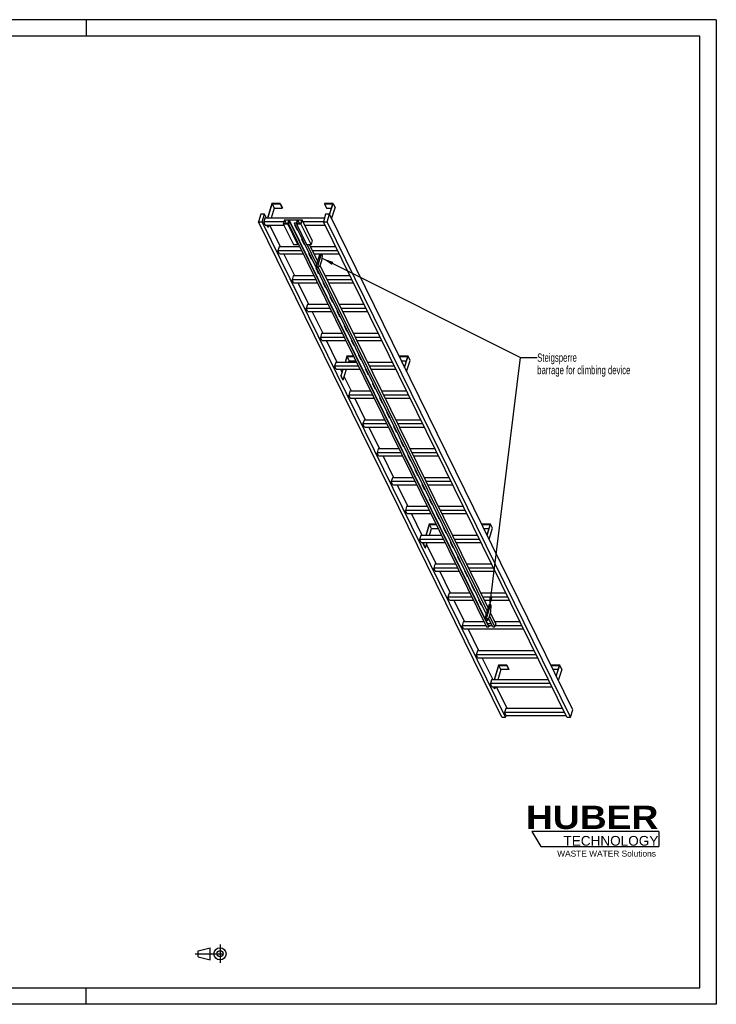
# Model space of a CAD drawing. Header units: millimetres. Extents: x 0 to 8400, y 0 to 5940.
# Tile 2 of 2: x 4200 to 8400, y 0 to 5940. Entities that reach past the tile are written whole.
import ezdxf

# ---------------------------------------------------------------- set-up
doc = ezdxf.new("R2010")
doc.units = ezdxf.units.MM
doc.header["$LTSCALE"] = 462
doc.linetypes.add('CENTER', pattern=[0.6, 0.375, -0.075, 0.075, -0.075])
doc.layers.get('0').update_dxf_attribs({"linetype": 'CONTINUOUS'})
for name, color, linetype in [('053_NOTES', 7, 'CONTINUOUS'), ('HUBER_Logo_BL1', 7, 'CONTINUOUS'), ('HUBER_Logo_BL2', 7, 'CONTINUOUS')]:
    doc.layers.add(name, color=color, linetype=linetype)
doc.styles.get("Standard").update_dxf_attribs({"font": 'txt', "width": 0.7})
doc.styles.add('TEXTSTYLE_2', font='ariblk.ttf')
doc.styles.add('TEXTSTYLE_3', font='arial.ttf')
doc.dimstyles.get("Standard").update_dxf_attribs({"dimtxt": 50, "dimasz": 70, "dimexe": 2, "dimexo": 1, "dimtad": 1, "dimtxsty": 'STANDARD', "dimblk": '_FILLED', "dimblk1": '_FILLED', "dimblk2": '_FILLED', "dimcen": 0.09, "dimazin": 2, "dimtol": 1, "dimtp": 0.01, "dimtm": 0.01, "dimtfac": 1, "dimtofl": 0, "dimtmove": 0, "dimatfit": 3, "dimldrblk": '_FILLED', "dimfxl": 1, "dimtolj": 1, "dimarcsym": 0})

# ---------------------------------------------------------------- blocks, each defined once
blk = doc.blocks.new('HUBER_LOGO_BL1', base_point=(7675, 1007.5))
at = {"layer": 'HUBER_Logo_BL1', "color": 2, "linetype": 'CONTINUOUS', "attachment_point": 3, "line_spacing_factor": 0.78}
for s, insert, char_height, width, style in [('HUBER\\P\\fArial;\\H58.5;TECHNOLOGY ', (8050.7, 1198.2), 140.4, 775.343, 'TEXTSTYLE_2'), ('WASTE WATER Solutions', (8036, 927.2), 36, 594.067, 'TEXTSTYLE_3')]:
    blk.add_mtext(s, dxfattribs=dict(at, insert=insert, char_height=char_height, width=width, style=style))
blk = doc.blocks.new('PROJEKTIONSMETHODE_1_BL3', base_point=(5360, 305))
at = {"color": 2, "linetype": 'CENTER'}
for p, q in [((5407.7, 360), (5407.7, 250)), ((5257.3, 305), (5462.7, 305))]:
    blk.add_line(p, q, dxfattribs=at)
at = {"color": 2, "linetype": 'CONTINUOUS'}
for p, q in [((5275.7, 323.3), (5349, 341.7)), ((5275.7, 286.7), (5275.7, 323.3)), ((5349, 268.3), (5349, 341.7)), ((5275.7, 286.7), (5349, 268.3))]:
    blk.add_line(p, q, dxfattribs=at)
for radius in [36.7, 18.3]:
    blk.add_circle((5407.7, 305), radius, dxfattribs=at)
blk = doc.blocks.new('_FILLED')
at = {"color": 0, "linetype": 'BYBLOCK'}
blk.add_solid([(0, 0), (-1, 0.143), (-1, -0.143)], dxfattribs=at)
blk = doc.blocks.new('HUBER_LOGO_BL2', base_point=(7670.4, 997))
at = {"layer": 'HUBER_Logo_BL2', "color": 5, "linetype": 'CONTINUOUS'}
for p, q in [((8052.9, 1042), (7287.9, 1042)), ((7287.9, 1042), (7341.9, 952)), ((8052.9, 1042), (8052.9, 952)), ((7341.9, 952), (8052.9, 952))]:
    blk.add_line(p, q, dxfattribs=at)

msp = doc.modelspace()

# ---------------------------------------------------------------- linework, layer by layer
at = {"color": 3, "linetype": 'CONTINUOUS'}
for p, q in [((8400, 5940), (0, 5940)), ((4600, 5940), (4600, 5840)), ((8400, 5940), (8400, 0)), ((4600, 0), (4600, 100)), ((8400, 0), (0, 0))]:
    msp.add_line(p, q, dxfattribs=at)
at = {"color": 5, "linetype": 'CONTINUOUS'}
for p, q in [((8300, 5840), (100, 5840)), ((8300, 100), (8300, 5840)), ((100, 100), (8300, 100))]:
    msp.add_line(p, q, dxfattribs=at)
at = {"color": 7, "linetype": 'CONTINUOUS'}
for p, q in [((5720.75, 4830.237), (5693.834, 4743.136)), ((5695.676, 4743.136), (5722.108, 4828.67)), ((5771.409, 4830.237), (5720.75, 4830.237)), ((5722.108, 4828.67), (5734.31, 4803.806)), ((5722.108, 4828.67), (5770.925, 4828.67)), ((5770.925, 4828.67), (5771.409, 4830.237)), ((5770.925, 4828.67), (5783.126, 4803.806)), ((5771.409, 4830.237), (5783.61, 4805.373)), ((6038.516, 4830.237), (6038.032, 4828.67)), ((6038.032, 4828.67), (6050.234, 4803.806)), ((6038.032, 4828.67), (6086.848, 4828.67)), ((6089.175, 4830.237), (6038.516, 4830.237)), ((6086.848, 4828.67), (6067.527, 4766.147)), ((6068.661, 4763.855), (6089.175, 4830.237)), ((6089.175, 4830.237), (6101.376, 4805.373)), ((5653.061, 4766.143), (5639.263, 4721.494)), ((5676.087, 4766.143), (5653.061, 4766.143)), ((5662.289, 4721.494), (5676.087, 4766.143)), ((5687.377, 4743.136), (5676.087, 4766.143)), ((5734.31, 4803.806), (5715.562, 4743.136)), ((5734.31, 4803.806), (5783.126, 4803.806)), ((5783.126, 4803.806), (5783.61, 4805.373)), ((6044.512, 4766.143), (6030.714, 4721.494)), ((6067.538, 4766.143), (6044.512, 4766.143)), ((6050.234, 4803.806), (6079.165, 4803.806)), ((6053.74, 4721.494), (6067.538, 4766.143)), ((7534.789, 1776.199), (6067.538, 4766.143)), ((6080.863, 4738.991), (6101.376, 4805.373)), ((7106.514, 1731.55), (5639.263, 4721.494)), ((5639.263, 4721.494), (5662.289, 4721.494)), ((7129.541, 1731.55), (5662.289, 4721.494)), ((5678.92, 4743.136), (5671.658, 4719.636)), ((5680.809, 4700.988), (5671.658, 4719.636)), ((5792.506, 4719.636), (5671.658, 4719.636)), ((6037.402, 4743.136), (5678.92, 4743.136)), ((5680.809, 4700.988), (5792.743, 4700.988)), ((5696.642, 4687.874), (5690.206, 4700.988)), ((5692.049, 4700.988), (5698.484, 4687.874)), ((5702.537, 4700.988), (5698.484, 4687.874)), ((5772.789, 4569.085), (5708.061, 4700.988)), ((5796.324, 4731.99), (5789.062, 4708.49)), ((5789.062, 4708.49), (5850.07, 4584.168)), ((5816.694, 4708.49), (5789.062, 4708.49)), ((5797.003, 4731.207), (5790.225, 4709.274)), ((5790.225, 4709.274), (5816.015, 4709.274)), ((5796.324, 4731.99), (5903.167, 4731.99)), ((5797.003, 4731.207), (5807.766, 4709.274)), ((5822.792, 4731.207), (5797.003, 4731.207)), ((5816.015, 4709.274), (5822.792, 4731.207)), ((5818.17, 4713.269), (5816.694, 4708.49)), ((5877.702, 4584.168), (5816.694, 4708.49)), ((5818.17, 4713.269), (7013.934, 2276.558)), ((5831.986, 4713.269), (5818.17, 4713.269)), ((5824.659, 4731.285), (5819.333, 4714.052)), ((5819.333, 4714.052), (5832.228, 4714.052)), ((5824.659, 4731.285), (7020.423, 2294.574)), ((5874.396, 4731.285), (5824.659, 4731.285)), ((5832.228, 4714.052), (5831.986, 4713.269)), ((7027.75, 2276.558), (5831.986, 4713.269)), ((5832.228, 4714.052), (7027.992, 2277.341)), ((5855.934, 4713.269), (5856.176, 4714.052)), ((7012.894, 2355.632), (5855.934, 4713.269)), ((5869.75, 4713.269), (5855.934, 4713.269)), ((5856.176, 4714.052), (5869.071, 4714.052)), ((5856.807, 4703.313), (5872.059, 4672.232)), ((5860.819, 4703.313), (5856.807, 4703.313)), ((5857.371, 4703.313), (5872.277, 4672.937)), ((5858.511, 4700.988), (5861.96, 4700.988)), ((5869.75, 4713.269), (5868.273, 4708.49)), ((5868.273, 4708.49), (5929.281, 4584.168)), ((5895.905, 4708.49), (5868.273, 4708.49)), ((5869.071, 4714.052), (5874.396, 4731.285)), ((5876.214, 4731.207), (5869.436, 4709.274)), ((5869.436, 4709.274), (5895.226, 4709.274)), ((5876.214, 4731.207), (5886.977, 4709.274)), ((5902.004, 4731.207), (5876.214, 4731.207)), ((5895.226, 4709.274), (5902.004, 4731.207)), ((5903.167, 4731.99), (5895.905, 4708.49)), ((5956.913, 4584.168), (5895.905, 4708.49)), ((5964.175, 4607.668), (5903.167, 4731.99)), ((6031.625, 4719.636), (5909.229, 4719.636)), ((5918.38, 4700.988), (6040.776, 4700.988)), ((7497.965, 1731.55), (6030.714, 4721.494)), ((6030.714, 4721.494), (6053.74, 4721.494)), ((7520.992, 1731.55), (6053.74, 4721.494)), ((5696.642, 4687.874), (5698.484, 4687.874)), ((5872.059, 4672.232), (5872.277, 4672.937)), ((5872.059, 4672.232), (5876.071, 4672.232)), ((5872.277, 4672.937), (5875.725, 4672.937)), ((5850.07, 4584.168), (5877.702, 4584.168)), ((5879.179, 4588.947), (5877.702, 4584.168)), ((5899.513, 4616.287), (5914.765, 4585.207)), ((5903.525, 4616.287), (5899.513, 4616.287)), ((5900.077, 4616.287), (5914.983, 4585.912)), ((5914.765, 4585.207), (5914.983, 4585.912)), ((5914.765, 4585.207), (5918.777, 4585.207)), ((5914.983, 4585.912), (5918.431, 4585.912)), ((5929.281, 4584.168), (5956.913, 4584.168)), ((5990.394, 4467.422), (5933.103, 4584.168)), ((5996.179, 4486.144), (5948.075, 4584.168)), ((5964.175, 4607.668), (5956.913, 4584.168)), ((5764.332, 4569.085), (5757.07, 4545.586)), ((5766.221, 4526.937), (5757.07, 4545.586)), ((5900.457, 4545.586), (5757.07, 4545.586)), ((5888.925, 4569.085), (5764.332, 4569.085)), ((5766.221, 4526.937), (5909.608, 4526.937)), ((5858.201, 4395.035), (5793.472, 4526.937)), ((5942.219, 4529.262), (5957.471, 4498.182)), ((5946.231, 4529.262), (5942.219, 4529.262)), ((5942.782, 4529.262), (5957.689, 4498.887)), ((5943.923, 4526.937), (5947.372, 4526.937)), ((6105.505, 4569.085), (5955.477, 4569.085)), ((6117.037, 4545.586), (5967.009, 4545.586)), ((5976.16, 4526.937), (6126.188, 4526.937)), ((6008.785, 4526.937), (5985.528, 4451.677)), ((6017.996, 4526.937), (5994.739, 4451.677)), ((6026.571, 4514.47), (6020.453, 4526.937)), ((6020.835, 4487.862), (6026.571, 4514.47)), ((5957.471, 4498.182), (5957.689, 4498.887)), ((5957.471, 4498.182), (5961.483, 4498.182)), ((5957.689, 4498.887), (5961.137, 4498.887)), ((5997.789, 4445.461), (6011.152, 4456.529)), ((7024.018, 2391.629), (6010.839, 4456.27)), ((6011.152, 4456.529), (6020.835, 4487.862)), ((5984.924, 4442.237), (6000.177, 4411.156)), ((5988.937, 4442.237), (5984.924, 4442.237)), ((5985.488, 4442.237), (6000.394, 4411.861)), ((5985.528, 4451.677), (5988.579, 4445.461)), ((5985.528, 4451.677), (5994.739, 4451.677)), ((5988.579, 4445.461), (5997.789, 4445.461)), ((5994.739, 4451.677), (5997.789, 4445.461)), ((6000.177, 4411.156), (6000.394, 4411.861)), ((6000.177, 4411.156), (6004.189, 4411.156)), ((7018.232, 2372.907), (6000.193, 4447.452)), ((6000.394, 4411.861), (6003.843, 4411.861)), ((5849.744, 4395.035), (5842.482, 4371.535)), ((5851.633, 4352.887), (5842.482, 4371.535)), ((5985.869, 4371.535), (5842.482, 4371.535)), ((5974.337, 4395.035), (5849.744, 4395.035)), ((5851.633, 4352.887), (5995.02, 4352.887)), ((5943.613, 4220.984), (5878.884, 4352.887)), ((6027.63, 4355.211), (6042.882, 4324.131)), ((6031.643, 4355.211), (6027.63, 4355.211)), ((6028.194, 4355.211), (6043.1, 4324.836)), ((6029.335, 4352.887), (6032.784, 4352.887)), ((6190.917, 4395.035), (6040.889, 4395.035)), ((6202.449, 4371.535), (6052.421, 4371.535)), ((6061.572, 4352.887), (6211.6, 4352.887)), ((6042.882, 4324.131), (6043.1, 4324.836)), ((6042.882, 4324.131), (6046.895, 4324.131)), ((6043.1, 4324.836), (6046.549, 4324.836)), ((5935.155, 4220.984), (5927.893, 4197.484)), ((6059.749, 4220.984), (5935.155, 4220.984)), ((6070.336, 4268.186), (6085.588, 4237.105)), ((6074.349, 4268.186), (6070.336, 4268.186)), ((6070.9, 4268.186), (6085.806, 4237.81)), ((6085.588, 4237.105), (6085.806, 4237.81)), ((6085.588, 4237.105), (6089.601, 4237.105)), ((6085.806, 4237.81), (6089.255, 4237.81)), ((6276.328, 4220.984), (6126.301, 4220.984)), ((5937.045, 4178.836), (5927.893, 4197.484)), ((6071.281, 4197.484), (5927.893, 4197.484)), ((5937.045, 4178.836), (6080.432, 4178.836)), ((6029.024, 4046.933), (5964.296, 4178.836)), ((6113.042, 4181.16), (6128.294, 4150.08)), ((6117.055, 4181.16), (6113.042, 4181.16)), ((6113.606, 4181.16), (6128.512, 4150.785)), ((6114.747, 4178.836), (6118.195, 4178.836)), ((6287.86, 4197.484), (6137.833, 4197.484)), ((6146.984, 4178.836), (6297.012, 4178.836)), ((6128.294, 4150.08), (6128.512, 4150.785)), ((6128.294, 4150.08), (6132.307, 4150.08)), ((6128.512, 4150.785), (6131.961, 4150.785)), ((6020.567, 4046.933), (6013.305, 4023.433)), ((6145.16, 4046.933), (6020.567, 4046.933)), ((6155.748, 4094.135), (6171, 4063.055)), ((6159.76, 4094.135), (6155.748, 4094.135)), ((6156.312, 4094.135), (6171.218, 4063.76)), ((6171, 4063.055), (6171.218, 4063.76)), ((6171, 4063.055), (6175.012, 4063.055)), ((6171.218, 4063.76), (6174.667, 4063.76)), ((6361.74, 4046.933), (6211.712, 4046.933)), ((6022.456, 4004.785), (6013.305, 4023.433)), ((6156.692, 4023.433), (6013.305, 4023.433)), ((6022.456, 4004.785), (6165.844, 4004.785)), ((6114.436, 3872.882), (6049.708, 4004.785)), ((6198.454, 4007.11), (6213.706, 3976.029)), ((6202.466, 4007.11), (6198.454, 4007.11)), ((6199.018, 4007.11), (6213.924, 3976.734)), ((6200.158, 4004.785), (6203.607, 4004.785)), ((6373.272, 4023.433), (6223.244, 4023.433)), ((6232.396, 4004.785), (6382.423, 4004.785)), ((6213.706, 3976.029), (6213.924, 3976.734)), ((6213.706, 3976.029), (6217.718, 3976.029)), ((6213.924, 3976.734), (6217.372, 3976.734)), ((6105.979, 3872.882), (6098.717, 3849.382)), ((6230.572, 3872.882), (6105.979, 3872.882)), ((6172.767, 3909.124), (6161.567, 3872.882)), ((6163.409, 3872.882), (6174.125, 3907.557)), ((6212.787, 3909.124), (6172.767, 3909.124)), ((6186.327, 3882.693), (6174.125, 3907.557)), ((6174.125, 3907.557), (6213.556, 3907.557)), ((6183.295, 3872.882), (6186.327, 3882.693)), ((6186.327, 3882.693), (6225.758, 3882.693)), ((6241.16, 3920.084), (6256.412, 3889.004)), ((6245.172, 3920.084), (6241.16, 3920.084)), ((6241.723, 3920.084), (6256.63, 3889.709)), ((6256.412, 3889.004), (6256.63, 3889.709)), ((6256.412, 3889.004), (6260.424, 3889.004)), ((6256.63, 3889.709), (6260.078, 3889.709)), ((6447.152, 3872.882), (6297.124, 3872.882)), ((6490.533, 3909.124), (6490.049, 3907.557)), ((6502.25, 3882.693), (6490.049, 3907.557)), ((6490.049, 3907.557), (6538.865, 3907.557)), ((6541.191, 3909.124), (6490.533, 3909.124)), ((6502.25, 3882.693), (6531.181, 3882.693)), ((6538.865, 3907.557), (6519.547, 3845.045)), ((6520.678, 3842.742), (6541.191, 3909.124)), ((6532.879, 3817.878), (6553.393, 3884.26)), ((6553.393, 3884.26), (6541.191, 3909.124)), ((6107.868, 3830.734), (6098.717, 3849.382)), ((6242.104, 3849.382), (6098.717, 3849.382)), ((6107.868, 3830.734), (6251.255, 3830.734)), ((6143.356, 3813.95), (6135.119, 3830.734)), ((6148.543, 3830.734), (6136.457, 3791.625)), ((6138.299, 3791.625), (6150.385, 3830.734)), ((6150.501, 3766.761), (6170.27, 3830.734)), ((6283.865, 3833.059), (6299.118, 3801.978)), ((6287.878, 3833.059), (6283.865, 3833.059)), ((6284.429, 3833.059), (6299.335, 3802.683)), ((6285.57, 3830.734), (6289.019, 3830.734)), ((6299.118, 3801.978), (6299.335, 3802.683)), ((6299.118, 3801.978), (6303.13, 3801.978)), ((6299.335, 3802.683), (6302.784, 3802.683)), ((6458.684, 3849.382), (6308.656, 3849.382)), ((6317.807, 3830.734), (6467.835, 3830.734)), ((6148.659, 3766.761), (6136.457, 3791.625)), ((6136.457, 3791.625), (6138.299, 3791.625)), ((6150.501, 3766.761), (6138.299, 3791.625)), ((6148.659, 3766.761), (6150.501, 3766.761)), ((6199.848, 3698.831), (6156.688, 3786.782)), ((6326.571, 3746.033), (6341.823, 3714.953)), ((6330.584, 3746.033), (6326.571, 3746.033)), ((6327.135, 3746.033), (6342.041, 3715.658)), ((6191.39, 3698.831), (6184.128, 3675.332)), ((6315.984, 3698.831), (6191.39, 3698.831)), ((6341.823, 3714.953), (6342.041, 3715.658)), ((6341.823, 3714.953), (6345.836, 3714.953)), ((6342.041, 3715.658), (6345.49, 3715.658)), ((6532.564, 3698.831), (6382.536, 3698.831)), ((6193.28, 3656.683), (6184.128, 3675.332)), ((6327.516, 3675.332), (6184.128, 3675.332)), ((6193.28, 3656.683), (6336.667, 3656.683)), ((6285.259, 3524.781), (6220.531, 3656.683)), ((6369.277, 3659.008), (6384.529, 3627.928)), ((6373.29, 3659.008), (6369.277, 3659.008)), ((6369.841, 3659.008), (6384.747, 3628.633)), ((6370.982, 3656.683), (6374.43, 3656.683)), ((6384.529, 3627.928), (6384.747, 3628.633)), ((6384.529, 3627.928), (6388.542, 3627.928)), ((6384.747, 3628.633), (6388.196, 3628.633)), ((6544.096, 3675.332), (6394.068, 3675.332)), ((6403.219, 3656.683), (6553.247, 3656.683)), ((6411.983, 3571.983), (6427.235, 3540.902)), ((6415.996, 3571.983), (6411.983, 3571.983)), ((6412.547, 3571.983), (6427.453, 3541.607)), ((6276.802, 3524.781), (6269.54, 3501.281)), ((6401.395, 3524.781), (6276.802, 3524.781)), ((6427.235, 3540.902), (6427.453, 3541.607)), ((6427.235, 3540.902), (6431.248, 3540.902)), ((6427.453, 3541.607), (6430.902, 3541.607)), ((6617.975, 3524.781), (6467.947, 3524.781)), ((6278.691, 3482.633), (6269.54, 3501.281)), ((6412.927, 3501.281), (6269.54, 3501.281)), ((6278.691, 3482.633), (6422.079, 3482.633)), ((6370.671, 3350.73), (6305.943, 3482.633)), ((6454.689, 3484.957), (6469.941, 3453.877)), ((6458.701, 3484.957), (6454.689, 3484.957)), ((6455.253, 3484.957), (6470.159, 3454.582)), ((6456.394, 3482.633), (6459.842, 3482.633)), ((6469.941, 3453.877), (6470.159, 3454.582)), ((6469.941, 3453.877), (6473.953, 3453.877)), ((6470.159, 3454.582), (6473.608, 3454.582)), ((6629.507, 3501.281), (6479.479, 3501.281)), ((6488.631, 3482.633), (6638.659, 3482.633)), ((6497.395, 3397.932), (6512.647, 3366.851)), ((6501.407, 3397.932), (6497.395, 3397.932)), ((6497.959, 3397.932), (6512.865, 3367.556)), ((6362.214, 3350.73), (6354.952, 3327.23)), ((6364.103, 3308.582), (6354.952, 3327.23)), ((6498.339, 3327.23), (6354.952, 3327.23)), ((6486.807, 3350.73), (6362.214, 3350.73)), ((6512.647, 3366.851), (6512.865, 3367.556)), ((6512.647, 3366.851), (6516.659, 3366.851)), ((6512.865, 3367.556), (6516.313, 3367.556)), ((6703.387, 3350.73), (6553.359, 3350.73)), ((6714.919, 3327.23), (6564.891, 3327.23)), ((6364.103, 3308.582), (6507.49, 3308.582)), ((6456.083, 3176.679), (6391.354, 3308.582)), ((6540.101, 3310.907), (6555.353, 3279.826)), ((6544.113, 3310.907), (6540.101, 3310.907)), ((6540.664, 3310.907), (6555.571, 3280.531)), ((6541.805, 3308.582), (6545.254, 3308.582)), ((6555.353, 3279.826), (6555.571, 3280.531)), ((6555.353, 3279.826), (6559.365, 3279.826)), ((6555.571, 3280.531), (6559.019, 3280.531)), ((6574.042, 3308.582), (6724.07, 3308.582)), ((6586.819, 3223.881), (6582.807, 3223.881)), ((6582.807, 3223.881), (6598.059, 3192.801)), ((6583.37, 3223.881), (6598.276, 3193.506)), ((6447.626, 3176.679), (6440.364, 3153.179)), ((6583.751, 3153.179), (6440.364, 3153.179)), ((6449.515, 3134.531), (6440.364, 3153.179)), ((6572.219, 3176.679), (6447.626, 3176.679)), ((6598.059, 3192.801), (6598.276, 3193.506)), ((6598.059, 3192.801), (6602.071, 3192.801)), ((6598.276, 3193.506), (6601.725, 3193.506)), ((6788.799, 3176.679), (6638.771, 3176.679)), ((6800.331, 3153.179), (6650.303, 3153.179)), ((6449.515, 3134.531), (6592.902, 3134.531)), ((6541.495, 3002.628), (6476.766, 3134.531)), ((6629.525, 3136.856), (6625.512, 3136.856)), ((6625.512, 3136.856), (6640.764, 3105.775)), ((6626.076, 3136.856), (6640.982, 3106.48)), ((6627.217, 3134.531), (6630.666, 3134.531)), ((6640.764, 3105.775), (6640.982, 3106.48)), ((6640.764, 3105.775), (6644.777, 3105.775)), ((6640.982, 3106.48), (6644.431, 3106.48)), ((6659.454, 3134.531), (6809.482, 3134.531)), ((6672.231, 3049.83), (6668.218, 3049.83)), ((6668.218, 3049.83), (6683.47, 3018.75)), ((6668.782, 3049.83), (6683.688, 3019.455)), ((6533.037, 3002.628), (6525.775, 2979.129)), ((6669.163, 2979.129), (6525.775, 2979.129)), ((6534.927, 2960.48), (6525.775, 2979.129)), ((6657.631, 3002.628), (6533.037, 3002.628)), ((6683.47, 3018.75), (6683.688, 3019.455)), ((6683.47, 3018.75), (6687.483, 3018.75)), ((6683.688, 3019.455), (6687.137, 3019.455)), ((6874.21, 3002.628), (6724.183, 3002.628)), ((6885.742, 2979.129), (6735.715, 2979.129)), ((6534.927, 2960.48), (6678.314, 2960.48)), ((6626.906, 2828.578), (6562.178, 2960.48)), ((6714.937, 2962.805), (6710.924, 2962.805)), ((6710.924, 2962.805), (6726.176, 2931.724)), ((6711.488, 2962.805), (6726.394, 2932.429)), ((6712.629, 2960.48), (6716.077, 2960.48)), ((6726.176, 2931.724), (6726.394, 2932.429)), ((6726.176, 2931.724), (6730.189, 2931.724)), ((6726.394, 2932.429), (6729.843, 2932.429)), ((6744.866, 2960.48), (6894.894, 2960.48)), ((6669.708, 2896.465), (6648.729, 2828.578)), ((6650.571, 2828.578), (6671.066, 2894.898)), ((6709.728, 2896.465), (6669.708, 2896.465)), ((6670.457, 2828.578), (6683.267, 2870.034)), ((6671.066, 2894.898), (6710.497, 2894.898)), ((6683.267, 2870.034), (6671.066, 2894.898)), ((6683.267, 2870.034), (6722.698, 2870.034)), ((6757.642, 2875.78), (6753.63, 2875.78)), ((6753.63, 2875.78), (6768.882, 2844.699)), ((6754.194, 2875.78), (6769.1, 2845.404)), ((6987.474, 2896.465), (6986.99, 2894.898)), ((6986.99, 2894.898), (7035.806, 2894.898)), ((6999.191, 2870.034), (6986.99, 2894.898)), ((7038.132, 2896.465), (6987.474, 2896.465)), ((6999.191, 2870.034), (7028.122, 2870.034)), ((7035.806, 2894.898), (7016.488, 2832.386)), ((7017.619, 2830.083), (7038.132, 2896.465)), ((7029.82, 2805.218), (7050.334, 2871.601)), ((7050.334, 2871.601), (7038.132, 2896.465)), ((6618.449, 2828.578), (6611.187, 2805.078)), ((6754.574, 2805.078), (6611.187, 2805.078)), ((6620.338, 2786.429), (6611.187, 2805.078)), ((6743.042, 2828.578), (6618.449, 2828.578)), ((6768.882, 2844.699), (6769.1, 2845.404)), ((6768.882, 2844.699), (6772.895, 2844.699)), ((6769.1, 2845.404), (6772.549, 2845.404)), ((6959.622, 2828.578), (6809.594, 2828.578)), ((6971.154, 2805.078), (6821.126, 2805.078)), ((6620.338, 2786.429), (6763.726, 2786.429)), ((6635.704, 2786.429), (6633.398, 2778.966)), ((6633.398, 2778.966), (6635.24, 2778.966)), ((6645.6, 2754.102), (6633.398, 2778.966)), ((6635.24, 2778.966), (6637.546, 2786.429)), ((6647.442, 2754.102), (6635.24, 2778.966)), ((6645.6, 2754.102), (6647.442, 2754.102)), ((6647.442, 2754.102), (6657.432, 2786.429)), ((6712.318, 2654.527), (6653.629, 2774.123)), ((6800.348, 2788.754), (6796.336, 2788.754)), ((6796.336, 2788.754), (6811.588, 2757.674)), ((6796.9, 2788.754), (6811.806, 2758.379)), ((6798.04, 2786.429), (6801.489, 2786.429)), ((6811.588, 2757.674), (6811.806, 2758.379)), ((6811.588, 2757.674), (6815.6, 2757.674)), ((6811.806, 2758.379), (6815.254, 2758.379)), ((6830.278, 2786.429), (6980.305, 2786.429)), ((6843.054, 2701.729), (6839.042, 2701.729)), ((6839.042, 2701.729), (6854.294, 2670.648)), ((6839.605, 2701.729), (6854.512, 2671.353)), ((6703.861, 2654.527), (6696.599, 2631.027)), ((6839.986, 2631.027), (6696.599, 2631.027)), ((6705.75, 2612.379), (6696.599, 2631.027)), ((6828.454, 2654.527), (6703.861, 2654.527)), ((6854.294, 2670.648), (6854.512, 2671.353)), ((6854.294, 2670.648), (6858.306, 2670.648)), ((6854.512, 2671.353), (6857.96, 2671.353)), ((6885.76, 2614.703), (6881.748, 2614.703)), ((6881.748, 2614.703), (6897, 2583.623)), ((6882.311, 2614.703), (6897.217, 2584.328)), ((7045.034, 2654.527), (6895.006, 2654.527)), ((7056.566, 2631.027), (6906.538, 2631.027)), ((6705.75, 2612.379), (6849.137, 2612.379)), ((6797.73, 2480.476), (6733.001, 2612.379)), ((6883.452, 2612.379), (6886.901, 2612.379)), ((6897, 2583.623), (6897.217, 2584.328)), ((6897, 2583.623), (6901.012, 2583.623)), ((6897.217, 2584.328), (6900.666, 2584.328)), ((6915.689, 2612.379), (7065.717, 2612.379)), ((6928.466, 2527.678), (6924.453, 2527.678)), ((6924.453, 2527.678), (6939.705, 2496.597)), ((6925.017, 2527.678), (6939.923, 2497.302)), ((6939.705, 2496.597), (6939.923, 2497.302)), ((6939.705, 2496.597), (6943.718, 2496.597)), ((6939.923, 2497.302), (6943.372, 2497.302)), ((6789.272, 2480.476), (6782.011, 2456.976)), ((6925.398, 2456.976), (6782.011, 2456.976)), ((6791.162, 2438.328), (6782.011, 2456.976)), ((6913.866, 2480.476), (6789.272, 2480.476)), ((6791.162, 2438.328), (6934.549, 2438.328)), ((6883.142, 2306.425), (6818.413, 2438.328)), ((6971.172, 2440.653), (6967.159, 2440.653)), ((6967.159, 2440.653), (6982.411, 2409.572)), ((6967.723, 2440.653), (6982.629, 2410.277)), ((6968.864, 2438.328), (6972.313, 2438.328)), ((7130.446, 2480.476), (6980.418, 2480.476)), ((7141.978, 2456.976), (6991.95, 2456.976)), ((7001.101, 2438.328), (7151.129, 2438.328)), ((6982.411, 2409.572), (6982.629, 2410.277)), ((6982.411, 2409.572), (6986.424, 2409.572)), ((6982.629, 2410.277), (6986.078, 2410.277)), ((7030.336, 2412.074), (7006.129, 2333.741)), ((7039.546, 2412.074), (7015.34, 2333.741)), ((7030.336, 2412.074), (7039.546, 2412.074)), ((7042.597, 2405.857), (7039.546, 2412.074)), ((7041.435, 2369.925), (7042.597, 2405.857)), ((7006.129, 2333.741), (7015.34, 2333.741)), ((7006.129, 2333.741), (7013.755, 2318.201)), ((7012.274, 2353.627), (7009.865, 2353.627)), ((7009.865, 2353.627), (7011.343, 2350.615)), ((7010.429, 2353.627), (7011.561, 2351.32)), ((7013.755, 2318.201), (7022.966, 2318.201)), ((7015.34, 2333.741), (7022.966, 2318.201)), ((7022.966, 2318.201), (7031.753, 2338.592)), ((7024.969, 2322.849), (7025.117, 2322.547)), ((7025.117, 2322.547), (7025.335, 2323.252)), ((7025.117, 2322.547), (7029.13, 2322.547)), ((7025.232, 2323.461), (7025.335, 2323.252)), ((7025.335, 2323.252), (7028.784, 2323.252)), ((7051.698, 2276.558), (7026.845, 2327.203)), ((7031.753, 2338.592), (7041.435, 2369.925)), ((7065.514, 2276.558), (7033.035, 2342.742)), ((7071.299, 2295.279), (7038.821, 2361.464)), ((6874.684, 2306.425), (6867.422, 2282.925)), ((7010.81, 2282.925), (6867.422, 2282.925)), ((6876.573, 2264.277), (6867.422, 2282.925)), ((6999.277, 2306.425), (6874.684, 2306.425)), ((6876.573, 2264.277), (7236.541, 2264.277)), ((6968.553, 2132.374), (6903.825, 2264.277)), ((7013.934, 2276.558), (7027.75, 2276.558)), ((7020.423, 2294.574), (7020.08, 2293.465)), ((7042.857, 2294.574), (7020.423, 2294.574)), ((7048.573, 2282.925), (7025.252, 2282.925)), ((7027.75, 2276.558), (7027.992, 2277.341)), ((7051.698, 2276.558), (7065.514, 2276.558)), ((7071.299, 2295.279), (7065.514, 2276.558)), ((7215.857, 2306.425), (7065.829, 2306.425)), ((7227.389, 2282.925), (7067.481, 2282.925)), ((6960.096, 2132.374), (6952.834, 2108.875)), ((7312.801, 2108.875), (6952.834, 2108.875)), ((6961.985, 2090.226), (6952.834, 2108.875)), ((7301.269, 2132.374), (6960.096, 2132.374)), ((6961.985, 2090.226), (7321.952, 2090.226)), ((7053.965, 1958.324), (6989.237, 2090.226)), ((7087.338, 2045.424), (7060.422, 1958.324)), ((7062.264, 1958.324), (7088.696, 2043.858)), ((7137.996, 2045.424), (7087.338, 2045.424)), ((7088.696, 2043.858), (7137.512, 2043.858)), ((7100.898, 2018.993), (7088.696, 2043.858)), ((7137.512, 2043.858), (7137.996, 2045.424)), ((7149.714, 2018.993), (7137.512, 2043.858)), ((7150.198, 2020.56), (7137.996, 2045.424)), ((7150.198, 2020.56), (7149.714, 2018.993)), ((7405.104, 2045.424), (7404.62, 2043.858)), ((7404.62, 2043.858), (7453.436, 2043.858)), ((7416.821, 2018.993), (7404.62, 2043.858)), ((7455.762, 2045.424), (7405.104, 2045.424)), ((7453.436, 2043.858), (7434.118, 1981.346)), ((7435.249, 1979.042), (7455.762, 2045.424)), ((7467.964, 2020.56), (7447.45, 1954.178)), ((7467.964, 2020.56), (7455.762, 2045.424)), ((7100.898, 2018.993), (7082.149, 1958.324)), ((7149.714, 2018.993), (7100.898, 2018.993)), ((7445.752, 2018.993), (7416.821, 2018.993)), ((7045.508, 1958.324), (7038.246, 1934.824)), ((7398.213, 1934.824), (7038.246, 1934.824)), ((7047.397, 1916.175), (7038.246, 1934.824)), ((7386.681, 1958.324), (7045.508, 1958.324)), ((7047.397, 1916.175), (7407.364, 1916.175)), ((7063.23, 1903.061), (7056.794, 1916.175)), ((7065.072, 1903.061), (7058.636, 1916.175)), ((7065.072, 1903.061), (7063.23, 1903.061)), ((7069.124, 1916.175), (7065.072, 1903.061)), ((7139.377, 1784.273), (7074.648, 1916.175)), ((7130.919, 1784.273), (7123.657, 1760.773)), ((7472.092, 1784.273), (7130.919, 1784.273)), ((7106.514, 1731.55), (7129.541, 1731.55)), ((7483.624, 1760.773), (7123.657, 1760.773)), ((7132.809, 1742.125), (7123.657, 1760.773)), ((7129.541, 1731.55), (7132.809, 1742.125)), ((7132.809, 1742.125), (7492.776, 1742.125)), ((7497.965, 1731.55), (7520.992, 1731.55)), ((7520.992, 1731.55), (7534.789, 1776.199))]:
    msp.add_line(p, q, dxfattribs=at)

# ---------------------------------------------------------------- block references
at = {"color": 2, "linetype": 'CONTINUOUS'}
msp.add_blockref('PROJEKTIONSMETHODE_1_BL3', (5360, 305), dxfattribs=at)
at = {"layer": 'HUBER_Logo_BL1'}
msp.add_blockref('HUBER_LOGO_BL1', (7674.994, 1007.484), dxfattribs=at)
at = {"layer": 'HUBER_Logo_BL2'}
msp.add_blockref('HUBER_LOGO_BL2', (7670.375, 996.993), dxfattribs=at)

# ---------------------------------------------------------------- texts
at = {"layer": '053_NOTES', "color": 2, "linetype": 'CONTINUOUS', "insert": (7320.145, 3926.412), "char_height": 50, "width": 1396.42857, "attachment_point": 1, "line_spacing_factor": 0.9}
msp.add_mtext('Steigsperre\\Pbarrage for climbing device', dxfattribs=at)

# ---------------------------------------------------------------- leaders
at = {"layer": '053_NOTES', "color": 2, "linetype": 'CONTINUOUS'}
for points in [[(6023.682, 4501.069), (7220.145, 3901.412), (7320.145, 3901.412)], [(7031.954, 2387.505), (7220.145, 3901.412), (7320.145, 3901.412)]]:
    msp.add_leader(points, dimstyle='STANDARD', override={"dimtad": 0}, dxfattribs=at)

doc.saveas('drawing.dxf')
